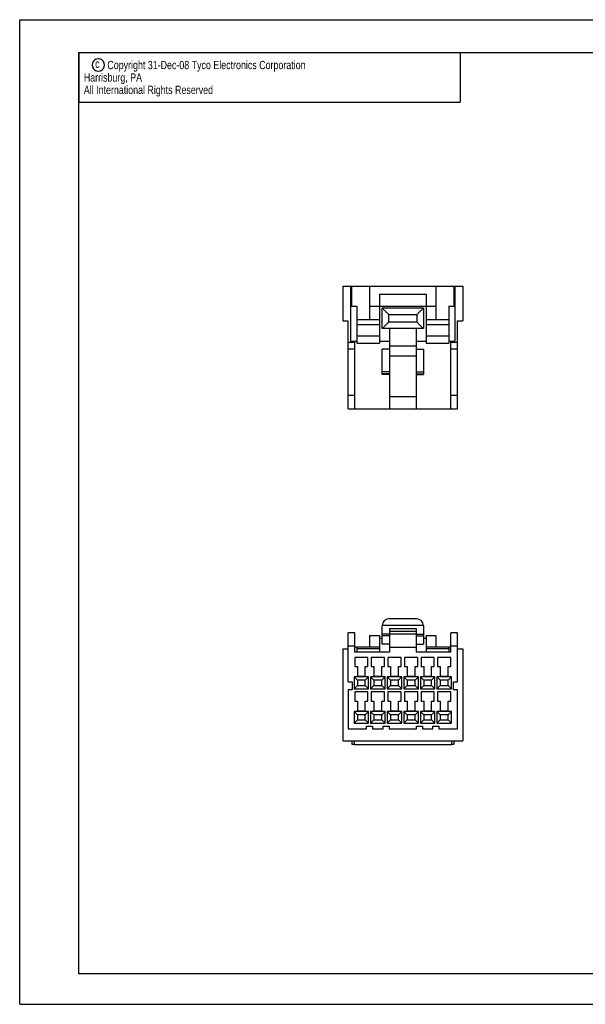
# Model space of a CAD drawing. Extents: x 0 to 420, y 0 to 297.
# Tile 1 of 8: x 0 to 171, y 0 to 297. Entities that reach past the tile are written whole.
import ezdxf

# ---------------------------------------------------------------- set-up
doc = ezdxf.new("R2010")
doc.units = 0
doc.header["$LTSCALE"] = 23.1
doc.layers.get('0').update_dxf_attribs({"linetype": 'CONTINUOUS'})
doc.styles.get("Standard").update_dxf_attribs({"font": 'txt', "width": 0.95})

msp = doc.modelspace()

# ---------------------------------------------------------------- linework, layer by layer
at = {"color": 7, "linetype": 'CONTINUOUS'}
for p, q in [((0, 0), (0, 297)), ((0, 297), (420, 297)), ((17.78, 9.23), (17.78, 287.08)), ((17.78, 287.08), (409.21, 287.08)), ((97.4, 216.61), (97.4, 206.21)), ((97.4, 216.61), (133.6, 216.61)), ((99.8, 200.01), (99.8, 216.61)), ((99.8, 214.61), (100.1, 214.61)), ((100.1, 210.61), (100.1, 216.61)), ((105.5, 216.61), (105.5, 206.61)), ((108.5, 214.21), (108.5, 199.41)), ((108.5, 214.21), (122.5, 214.21)), ((122.5, 214.21), (122.5, 199.41)), ((125.5, 216.61), (125.5, 206.61)), ((130.9, 216.61), (130.9, 210.61)), ((130.9, 214.61), (131.2, 214.61)), ((131.2, 216.61), (131.2, 200.01)), ((133.6, 216.61), (133.6, 206.21)), ((100.1, 213.81), (99.8, 213.81)), ((100.1, 211.41), (99.8, 211.41)), ((130.9, 213.81), (131.2, 213.81)), ((130.9, 211.41), (131.2, 211.41)), ((99.8, 210.61), (101.6, 210.61)), ((101.6, 210.61), (101.6, 199.41)), ((105.5, 210.61), (125.5, 210.61)), ((109.3, 203.81), (109.3, 210.01)), ((121.7, 210.01), (109.3, 210.01)), ((111.3, 205.81), (111.3, 208.01)), ((119.7, 208.01), (111.3, 208.01)), ((119.7, 208.01), (119.7, 205.81)), ((121.7, 210.01), (121.7, 203.81)), ((129.4, 210.61), (129.4, 199.41)), ((129.4, 210.61), (131.2, 210.61)), ((97.4, 206.21), (99, 206.21)), ((99, 179.61), (99, 206.21)), ((101.6, 206.61), (108.5, 206.61)), ((101.6, 205.01), (108.5, 205.01)), ((119.7, 205.81), (111.3, 205.81)), ((122.5, 206.61), (129.4, 206.61)), ((122.5, 205.01), (129.4, 205.01)), ((132, 206.21), (133.6, 206.21)), ((132, 179.61), (132, 206.21)), ((121.7, 203.81), (109.3, 203.81)), ((111.5, 203.81), (111.5, 179.61)), ((119.5, 203.81), (119.5, 179.61)), ((101, 199.61), (99, 199.61)), ((99.8, 200.01), (101.6, 200.01)), ((101, 179.61), (101, 200.01)), ((101.6, 201.61), (108.5, 201.61)), ((101.6, 199.41), (108.5, 199.41)), ((108.5, 200.01), (111.5, 200.01)), ((119.5, 200.01), (122.5, 200.01)), ((122.5, 201.61), (129.4, 201.61)), ((122.5, 199.41), (129.4, 199.41)), ((129.4, 200.01), (131.2, 200.01)), ((130, 179.61), (130, 200.01)), ((132, 199.61), (130, 199.61)), ((101, 197.61), (99, 197.61)), ((109.3, 189.99), (109.3, 197.61)), ((111.5, 197.61), (109.3, 197.61)), ((111.5, 198.61), (119.5, 198.61)), ((119.5, 197.61), (121.7, 197.61)), ((121.7, 197.61), (121.7, 189.99)), ((132, 197.61), (130, 197.61)), ((111.5, 195.61), (119.5, 195.61)), ((111.5, 190.81), (109.3, 190.81)), ((111.5, 190.21), (109.3, 190.21)), ((119.5, 190.81), (121.7, 190.81)), ((119.5, 190.21), (121.7, 190.21)), ((111.5, 189.99), (109.3, 189.99)), ((119.5, 189.99), (121.7, 189.99)), ((101, 183.61), (99, 183.61)), ((111.5, 183.33), (119.5, 183.33)), ((132, 183.61), (130, 183.61)), ((99, 179.61), (132, 179.61)), ((119.7, 116.26), (111.3, 116.26)), ((109.3, 108.63), (109.3, 114.26)), ((121.7, 114.26), (109.3, 114.26)), ((111.5, 113.36), (111.5, 106.26)), ((111.5, 113.36), (119.5, 113.36)), ((119.5, 113.36), (119.5, 106.26)), ((121.7, 114.26), (121.7, 108.63)), ((99, 97.26), (99, 112.06)), ((101, 112.06), (99, 112.06)), ((101, 106.26), (101, 112.06)), ((105.5, 111.26), (105.5, 107.86)), ((105.5, 111.26), (108.5, 111.26)), ((108.5, 111.26), (108.5, 106.26)), ((108.5, 110.42), (109.3, 110.42)), ((111.5, 111.66), (109.3, 111.66)), ((111.5, 111.16), (109.3, 111.16)), ((111.5, 112.56), (119.5, 112.56)), ((111.5, 111.7), (119.5, 111.7)), ((119.5, 111.66), (121.7, 111.66)), ((119.5, 111.16), (121.7, 111.16)), ((121.7, 110.42), (122.5, 110.42)), ((122.5, 111.26), (122.5, 106.26)), ((122.5, 111.26), (125.5, 111.26)), ((125.5, 111.26), (125.5, 107.86)), ((130, 106.26), (130, 112.06)), ((132, 112.06), (130, 112.06)), ((132, 97.26), (132, 112.06)), ((97.4, 107.26), (97.4, 79.46)), ((97.4, 107.26), (99, 107.26)), ((101, 108.06), (99, 108.06)), ((101, 107.86), (108.5, 107.86)), ((101.6, 107.86), (101.6, 106.26)), ((101.6, 107.36), (108.5, 107.36)), ((111.5, 108.63), (109.3, 108.63)), ((111.5, 107.71), (119.5, 107.71)), ((119.5, 108.63), (121.7, 108.63)), ((122.5, 107.86), (130, 107.86)), ((122.5, 107.36), (129.4, 107.36)), ((129.4, 107.86), (129.4, 106.26)), ((132, 108.06), (130, 108.06)), ((132, 107.26), (133.6, 107.26)), ((133.6, 107.26), (133.6, 79.46)), ((111.5, 106.26), (101, 106.26)), ((101, 104.66), (101, 101.86)), ((105, 104.66), (101, 104.66)), ((105, 101.86), (105, 104.66)), ((106, 104.66), (106, 101.86)), ((110, 104.66), (106, 104.66)), ((110, 101.86), (110, 104.66)), ((111, 104.66), (111, 101.86)), ((115, 104.66), (111, 104.66)), ((115, 101.86), (115, 104.66)), ((116, 104.66), (116, 101.86)), ((120, 104.66), (116, 104.66)), ((130, 106.26), (119.5, 106.26)), ((120, 101.86), (120, 104.66)), ((121, 104.66), (121, 101.86)), ((125, 104.66), (121, 104.66)), ((125, 101.86), (125, 104.66)), ((130, 104.66), (126, 104.66)), ((126, 104.66), (126, 101.86)), ((130, 101.86), (130, 104.66)), ((101, 101.86), (101.8, 101.86)), ((101.8, 101.86), (101.8, 98.96)), ((104.2, 98.96), (104.2, 101.86)), ((104.2, 101.86), (105, 101.86)), ((106, 101.86), (106.8, 101.86)), ((106.8, 101.86), (106.8, 98.96)), ((109.2, 98.96), (109.2, 101.86)), ((109.2, 101.86), (110, 101.86)), ((111, 101.86), (111.8, 101.86)), ((111.8, 101.86), (111.8, 98.96)), ((114.2, 98.96), (114.2, 101.86)), ((114.2, 101.86), (115, 101.86)), ((116, 101.86), (116.8, 101.86)), ((116.8, 101.86), (116.8, 98.96)), ((119.2, 98.96), (119.2, 101.86)), ((119.2, 101.86), (120, 101.86)), ((121, 101.86), (121.8, 101.86)), ((121.8, 101.86), (121.8, 98.96)), ((124.2, 101.86), (125, 101.86)), ((124.2, 98.96), (124.2, 101.86)), ((126, 101.86), (126.8, 101.86)), ((126.8, 101.86), (126.8, 98.96)), ((129.2, 101.86), (130, 101.86)), ((129.2, 98.96), (129.2, 101.86)), ((100.8, 98.76), (100.8, 95.16)), ((101.8, 97.76), (100.8, 98.76)), ((105.2, 98.76), (100.8, 98.76)), ((101.8, 98.96), (104.2, 98.96)), ((104.2, 97.76), (105.2, 98.76)), ((105.2, 95.16), (105.2, 98.76)), ((105.8, 98.76), (105.8, 95.16)), ((106.8, 97.76), (105.8, 98.76)), ((110.2, 98.76), (105.8, 98.76)), ((106.8, 98.96), (109.2, 98.96)), ((109.2, 97.76), (110.2, 98.76)), ((110.2, 95.16), (110.2, 98.76)), ((110.8, 98.76), (110.8, 95.16)), ((111.8, 97.76), (110.8, 98.76)), ((115.2, 98.76), (110.8, 98.76)), ((111.8, 98.96), (114.2, 98.96)), ((114.2, 97.76), (115.2, 98.76)), ((115.2, 95.16), (115.2, 98.76)), ((115.8, 98.76), (115.8, 95.16)), ((120.2, 98.76), (115.8, 98.76)), ((116.8, 97.76), (115.8, 98.76)), ((116.8, 98.96), (119.2, 98.96)), ((119.2, 97.76), (120.2, 98.76)), ((120.2, 95.16), (120.2, 98.76)), ((125.2, 98.76), (120.8, 98.76)), ((120.8, 98.76), (120.8, 95.16)), ((121.8, 97.76), (120.8, 98.76)), ((121.8, 98.96), (124.2, 98.96)), ((124.2, 97.76), (125.2, 98.76)), ((125.2, 95.16), (125.2, 98.76)), ((130.2, 98.76), (125.8, 98.76)), ((126.8, 97.76), (125.8, 98.76)), ((125.8, 98.76), (125.8, 95.16)), ((126.8, 98.96), (129.2, 98.96)), ((129.2, 97.76), (130.2, 98.76)), ((130.2, 95.16), (130.2, 98.76)), ((99, 97.26), (100.2, 97.26)), ((100.2, 97.26), (100.2, 94.86)), ((101.8, 96.16), (100.8, 95.16)), ((100.8, 95.16), (105.2, 95.16)), ((101.8, 97.76), (101.8, 96.16)), ((104.2, 97.76), (101.8, 97.76)), ((101.8, 96.16), (104.2, 96.16)), ((104.2, 96.16), (104.2, 97.76)), ((104.2, 96.16), (105.2, 95.16)), ((106.8, 96.16), (105.8, 95.16)), ((105.8, 95.16), (110.2, 95.16)), ((106.8, 97.76), (106.8, 96.16)), ((109.2, 97.76), (106.8, 97.76)), ((106.8, 96.16), (109.2, 96.16)), ((109.2, 96.16), (109.2, 97.76)), ((109.2, 96.16), (110.2, 95.16)), ((111.8, 96.16), (110.8, 95.16)), ((110.8, 95.16), (115.2, 95.16)), ((111.8, 97.76), (111.8, 96.16)), ((114.2, 97.76), (111.8, 97.76)), ((111.8, 96.16), (114.2, 96.16)), ((114.2, 96.16), (114.2, 97.76)), ((114.2, 96.16), (115.2, 95.16)), ((116.8, 96.16), (115.8, 95.16)), ((115.8, 95.16), (120.2, 95.16)), ((116.8, 97.76), (116.8, 96.16)), ((119.2, 97.76), (116.8, 97.76)), ((116.8, 96.16), (119.2, 96.16)), ((119.2, 96.16), (119.2, 97.76)), ((119.2, 96.16), (120.2, 95.16)), ((121.8, 96.16), (120.8, 95.16)), ((120.8, 95.16), (125.2, 95.16)), ((124.2, 97.76), (121.8, 97.76)), ((121.8, 97.76), (121.8, 96.16)), ((121.8, 96.16), (124.2, 96.16)), ((124.2, 96.16), (124.2, 97.76)), ((124.2, 96.16), (125.2, 95.16)), ((126.8, 96.16), (125.8, 95.16)), ((125.8, 95.16), (130.2, 95.16)), ((129.2, 97.76), (126.8, 97.76)), ((126.8, 97.76), (126.8, 96.16)), ((126.8, 96.16), (129.2, 96.16)), ((129.2, 96.16), (129.2, 97.76)), ((129.2, 96.16), (130.2, 95.16)), ((130.8, 97.26), (132, 97.26)), ((130.8, 94.86), (130.8, 97.26)), ((99, 94.86), (99, 83.06)), ((100.2, 94.86), (99, 94.86)), ((101, 94.26), (101, 91.46)), ((105, 94.26), (101, 94.26)), ((105, 91.46), (105, 94.26)), ((106, 94.26), (106, 91.46)), ((110, 94.26), (106, 94.26)), ((110, 91.46), (110, 94.26)), ((111, 94.26), (111, 91.46)), ((115, 94.26), (111, 94.26)), ((115, 91.46), (115, 94.26)), ((120, 94.26), (116, 94.26)), ((116, 94.26), (116, 91.46)), ((120, 91.46), (120, 94.26)), ((125, 94.26), (121, 94.26)), ((121, 94.26), (121, 91.46)), ((125, 91.46), (125, 94.26)), ((130, 94.26), (126, 94.26)), ((126, 94.26), (126, 91.46)), ((130, 91.46), (130, 94.26)), ((132, 94.86), (130.8, 94.86)), ((132, 83.06), (132, 94.86)), ((101, 91.46), (101.8, 91.46)), ((101.8, 91.46), (101.8, 88.56)), ((104.2, 88.56), (104.2, 91.46)), ((104.2, 91.46), (105, 91.46)), ((106, 91.46), (106.8, 91.46)), ((106.8, 91.46), (106.8, 88.56)), ((109.2, 88.56), (109.2, 91.46)), ((109.2, 91.46), (110, 91.46)), ((111, 91.46), (111.8, 91.46)), ((111.8, 91.46), (111.8, 88.56)), ((114.2, 91.46), (115, 91.46)), ((114.2, 88.56), (114.2, 91.46)), ((116, 91.46), (116.8, 91.46)), ((116.8, 91.46), (116.8, 88.56)), ((119.2, 91.46), (120, 91.46)), ((119.2, 88.56), (119.2, 91.46)), ((121, 91.46), (121.8, 91.46)), ((121.8, 91.46), (121.8, 88.56)), ((124.2, 91.46), (125, 91.46)), ((124.2, 88.56), (124.2, 91.46)), ((126, 91.46), (126.8, 91.46)), ((126.8, 91.46), (126.8, 88.56)), ((129.2, 91.46), (130, 91.46)), ((129.2, 88.56), (129.2, 91.46)), ((101.8, 87.36), (100.8, 88.36)), ((100.8, 88.36), (100.8, 84.76)), ((105.2, 88.36), (100.8, 88.36)), ((101.8, 88.56), (104.2, 88.56)), ((101.8, 87.36), (101.8, 85.76)), ((104.2, 87.36), (101.8, 87.36)), ((104.2, 87.36), (105.2, 88.36)), ((104.2, 85.76), (104.2, 87.36)), ((105.2, 84.76), (105.2, 88.36)), ((106.8, 87.36), (105.8, 88.36)), ((105.8, 88.36), (105.8, 84.76)), ((110.2, 88.36), (105.8, 88.36)), ((106.8, 88.56), (109.2, 88.56)), ((106.8, 87.36), (106.8, 85.76)), ((109.2, 87.36), (106.8, 87.36)), ((109.2, 87.36), (110.2, 88.36)), ((109.2, 85.76), (109.2, 87.36)), ((110.2, 84.76), (110.2, 88.36)), ((115.2, 88.36), (110.8, 88.36)), ((111.8, 87.36), (110.8, 88.36)), ((110.8, 88.36), (110.8, 84.76)), ((111.8, 88.56), (114.2, 88.56)), ((114.2, 87.36), (111.8, 87.36)), ((111.8, 87.36), (111.8, 85.76)), ((114.2, 87.36), (115.2, 88.36)), ((114.2, 85.76), (114.2, 87.36)), ((115.2, 84.76), (115.2, 88.36)), ((120.2, 88.36), (115.8, 88.36)), ((116.8, 87.36), (115.8, 88.36)), ((115.8, 88.36), (115.8, 84.76)), ((116.8, 88.56), (119.2, 88.56)), ((119.2, 87.36), (116.8, 87.36)), ((116.8, 87.36), (116.8, 85.76)), ((119.2, 87.36), (120.2, 88.36)), ((119.2, 85.76), (119.2, 87.36)), ((120.2, 84.76), (120.2, 88.36)), ((125.2, 88.36), (120.8, 88.36)), ((121.8, 87.36), (120.8, 88.36)), ((120.8, 88.36), (120.8, 84.76)), ((121.8, 88.56), (124.2, 88.56)), ((124.2, 87.36), (121.8, 87.36)), ((121.8, 87.36), (121.8, 85.76)), ((124.2, 87.36), (125.2, 88.36)), ((124.2, 85.76), (124.2, 87.36)), ((125.2, 84.76), (125.2, 88.36)), ((130.2, 88.36), (125.8, 88.36)), ((126.8, 87.36), (125.8, 88.36)), ((125.8, 88.36), (125.8, 84.76)), ((126.8, 88.56), (129.2, 88.56)), ((129.2, 87.36), (126.8, 87.36)), ((126.8, 87.36), (126.8, 85.76)), ((129.2, 87.36), (130.2, 88.36)), ((129.2, 85.76), (129.2, 87.36)), ((130.2, 84.76), (130.2, 88.36)), ((101.8, 85.76), (100.8, 84.76)), ((100.8, 84.76), (105.2, 84.76)), ((101.8, 85.76), (104.2, 85.76)), ((104.2, 85.76), (105.2, 84.76)), ((104.6, 83.86), (106.4, 83.86)), ((104.6, 83.06), (104.6, 83.86)), ((106.8, 85.76), (105.8, 84.76)), ((105.8, 84.76), (110.2, 84.76)), ((106.4, 83.86), (106.4, 83.06)), ((106.8, 85.76), (109.2, 85.76)), ((109.2, 85.76), (110.2, 84.76)), ((109.6, 83.86), (111.4, 83.86)), ((109.6, 83.06), (109.6, 83.86)), ((111.8, 85.76), (110.8, 84.76)), ((110.8, 84.76), (115.2, 84.76)), ((111.4, 83.86), (111.4, 83.06)), ((111.8, 85.76), (114.2, 85.76)), ((114.2, 85.76), (115.2, 84.76)), ((116.8, 85.76), (115.8, 84.76)), ((115.8, 84.76), (120.2, 84.76)), ((116.8, 85.76), (119.2, 85.76)), ((119.2, 85.76), (120.2, 84.76)), ((119.6, 83.86), (121.4, 83.86)), ((119.6, 83.06), (119.6, 83.86)), ((121.8, 85.76), (120.8, 84.76)), ((120.8, 84.76), (125.2, 84.76)), ((121.4, 83.86), (121.4, 83.06)), ((121.8, 85.76), (124.2, 85.76)), ((124.2, 85.76), (125.2, 84.76)), ((124.6, 83.86), (126.4, 83.86)), ((124.6, 83.06), (124.6, 83.86)), ((126.8, 85.76), (125.8, 84.76)), ((125.8, 84.76), (130.2, 84.76)), ((126.4, 83.86), (126.4, 83.06)), ((126.8, 85.76), (129.2, 85.76)), ((129.2, 85.76), (130.2, 84.76)), ((99, 83.06), (104.6, 83.06)), ((106.4, 83.06), (109.6, 83.06)), ((111.4, 83.06), (119.6, 83.06)), ((121.4, 83.06), (124.6, 83.06)), ((126.4, 83.06), (132, 83.06)), ((97.4, 79.46), (133.6, 79.46)), ((100.1, 79.46), (100.1, 78.46)), ((100.1, 78.46), (100.8, 78.46)), ((100.8, 79.46), (100.8, 78.36)), ((100.8, 78.36), (130.2, 78.36)), ((130.2, 79.46), (130.2, 78.36)), ((130.2, 78.46), (130.9, 78.46)), ((130.9, 79.46), (130.9, 78.46)), ((409.21, 9.23), (17.78, 9.23)), ((30.48, 9.23), (17.78, 9.23)), ((0, 0), (420, 0))]:
    msp.add_line(p, q, dxfattribs=at)
at = {"color": 2, "linetype": 'CONTINUOUS'}
for p, q in [((17.78, 287.08), (132.78, 287.08)), ((17.78, 287.08), (17.78, 272.08)), ((132.78, 287.08), (132.78, 272.08)), ((17.78, 272.08), (132.78, 272.08))]:
    msp.add_line(p, q, dxfattribs=at)
msp.add_lwpolyline([(21.85, 283.33), (21.95, 282.81), (22.05, 282.5), (22.26, 282.19), (22.58, 281.88), (22.89, 281.67), (23.2, 281.56), (23.72, 281.46), (24.24, 281.56), (24.55, 281.67), (24.87, 281.88), (25.18, 282.19), (25.39, 282.5), (25.49, 282.81), (25.6, 283.33), (25.49, 283.86), (25.39, 284.17), (25.18, 284.48), (24.87, 284.79), (24.55, 285), (24.24, 285.11), (23.72, 285.21), (23.2, 285.11), (22.89, 285), (22.58, 284.79), (22.26, 284.48), (22.05, 284.17), (21.95, 283.86), (21.85, 283.33)], dxfattribs=at)
at = {"color": 7, "linetype": 'CONTINUOUS'}
for centre, start, end in [((111.3, 114.26), 90, 180), ((119.7, 114.26), 0, 90)]:
    msp.add_arc(centre, 2, start, end, dxfattribs=at)
for points, knots in [([(111.3, 208.01), (111.2, 208.11), (111.01, 208.3), (110.72, 208.59), (110.43, 208.88), (110.16, 209.15), (109.91, 209.41), (109.68, 209.63), (109.5, 209.81), (109.38, 209.94), (109.32, 210), (109.3, 210.01)], [0, 0, 0, 0, 0.144401, 0.290694, 0.435032, 0.573521, 0.702206, 0.81648, 0.910345, 0.975415, 1, 1, 1, 1]), ([(119.7, 208.01), (119.8, 208.11), (119.99, 208.3), (120.28, 208.59), (120.57, 208.88), (120.84, 209.15), (121.09, 209.41), (121.32, 209.63), (121.5, 209.81), (121.62, 209.94), (121.68, 210), (121.7, 210.01)], [0, 0, 0, 0, 0.144401, 0.290694, 0.435032, 0.573521, 0.702206, 0.81648, 0.910345, 0.975415, 1, 1, 1, 1]), ([(111.3, 205.81), (111.2, 205.72), (111.01, 205.52), (110.72, 205.23), (110.43, 204.95), (110.16, 204.67), (109.91, 204.42), (109.68, 204.19), (109.5, 204.01), (109.38, 203.89), (109.32, 203.83), (109.3, 203.81)], [0, 0, 0, 0, 0.144401, 0.290694, 0.435032, 0.573521, 0.702206, 0.81648, 0.910345, 0.975415, 1, 1, 1, 1]), ([(121.7, 203.81), (121.68, 203.83), (121.62, 203.89), (121.5, 204.01), (121.32, 204.19), (121.09, 204.42), (120.84, 204.67), (120.57, 204.95), (120.28, 205.23), (119.99, 205.52), (119.8, 205.72), (119.7, 205.81)], [0, 0, 0, 0, 0.024585, 0.089655, 0.18352, 0.297794, 0.426479, 0.564968, 0.709306, 0.855599, 1, 1, 1, 1])]:
    msp.add_open_spline(points, degree=3, knots=knots, dxfattribs=at)

# ---------------------------------------------------------------- texts
at = {"color": 2, "linetype": 'CONTINUOUS', "width": 0.8}
for s, p in [('c', (22.75, 282.48)), ('Copyright 31-Dec-08 Tyco Electronics Corporation', (26.43, 282.08)), ('  Harrisburg, PA', (17.85, 278.33)), ('  All International Rights Reserved', (17.85, 274.58))]:
    msp.add_text(s, height=2.5, dxfattribs=at).set_placement(p)

doc.saveas('drawing.dxf')
